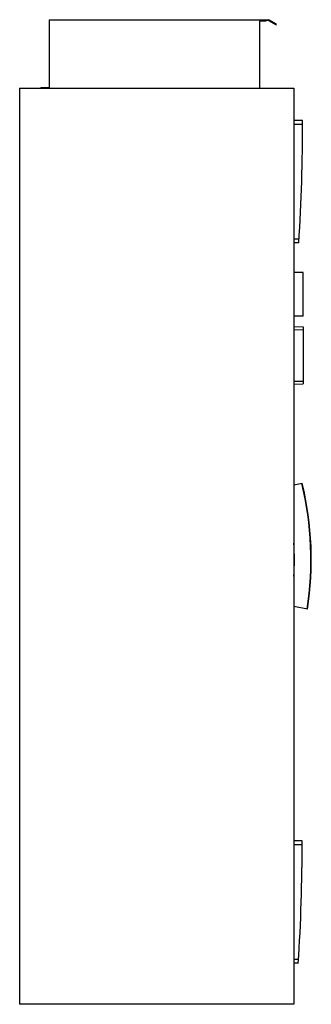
# Model space of a CAD drawing. Header units: millimetres. Extents: x 612 to 1250, y 209 to 2361.
import ezdxf

# ---------------------------------------------------------------- set-up
doc = ezdxf.new("R2010")
doc.units = ezdxf.units.MM
doc.header["$LTSCALE"] = 167.105215
doc.layers.get('0').update_dxf_attribs({"linetype": 'CONTINUOUS'})

msp = doc.modelspace()

# ---------------------------------------------------------------- linework, layer by layer
at = {"color": 7, "linetype": 'Continuous'}
for p, q in [((677.1, 2361.2), (677.1, 2212.7)), ((677.1, 2361.2), (1157.1, 2361.2)), ((1137.1, 2358.2), (1137.1, 2211.2)), ((1150.6, 2358.2), (1137.1, 2358.2)), ((1150.6, 2359.7), (1150.6, 2358.2)), ((1156.7, 2359.7), (1150.6, 2359.7)), ((1156.7, 2359.7), (1173.6, 2349.9)), ((1174.4, 2351.2), (1157.1, 2361.2)), ((1173.6, 2349.9), (1174.4, 2351.2)), ((612.4, 2211.2), (612.4, 208.7)), ((612.4, 2211.2), (1212.4, 2211.2)), ((658.6, 2212.7), (658.6, 2211.2)), ((658.6, 2212.7), (677.1, 2212.7)), ((1212.4, 2211.2), (1212.4, 208.7)), ((1231.4, 2141), (1212.4, 2141)), ((1212.4, 2133), (1231.4, 2133)), ((1223.4, 1881.3), (1212.4, 1881.3)), ((1223, 1873.3), (1212.4, 1873.3)), ((1232.4, 1808.2), (1212.4, 1808.2)), ((1232.4, 1713), (1232.4, 1808.2)), ((1232.4, 1713), (1212.4, 1713)), ((1212.4, 1690.2), (1232.4, 1689.6)), ((1212.4, 1683.2), (1232.4, 1683.6)), ((1232.4, 1689.6), (1232.4, 1565)), ((1212.4, 1570.9), (1232.4, 1571)), ((1212.4, 1564.3), (1232.4, 1565)), ((1212.4, 1344.2), (1230.5, 1347.6)), ((1242.1, 1072.3), (1212.4, 1078.5)), ((1230.4, 566), (1212.4, 566)), ((1212.4, 558), (1230.4, 558)), ((1222.4, 306.3), (1212.4, 306.3)), ((1222, 298.3), (1212.4, 298.3)), ((1212.4, 208.7), (612.4, 208.7))]:
    msp.add_line(p, q, dxfattribs=at)
for centre, radius, start, end in [((-2997.8, 2141.2), 4229.2, 356.3687, 359.9981), ((538.6, 1180.6), 710.8, 351.2556, 13.5738), ((538.6, 1180.6), 711.8, 351.2516, 13.5698), ((538.6, 1180.6), 674.8, 356.915, 3.085), ((-2998.8, 566.2), 4229.2, 356.3687, 359.9981)]:
    msp.add_arc(centre, radius, start, end, dxfattribs=at)

doc.saveas('drawing.dxf')
